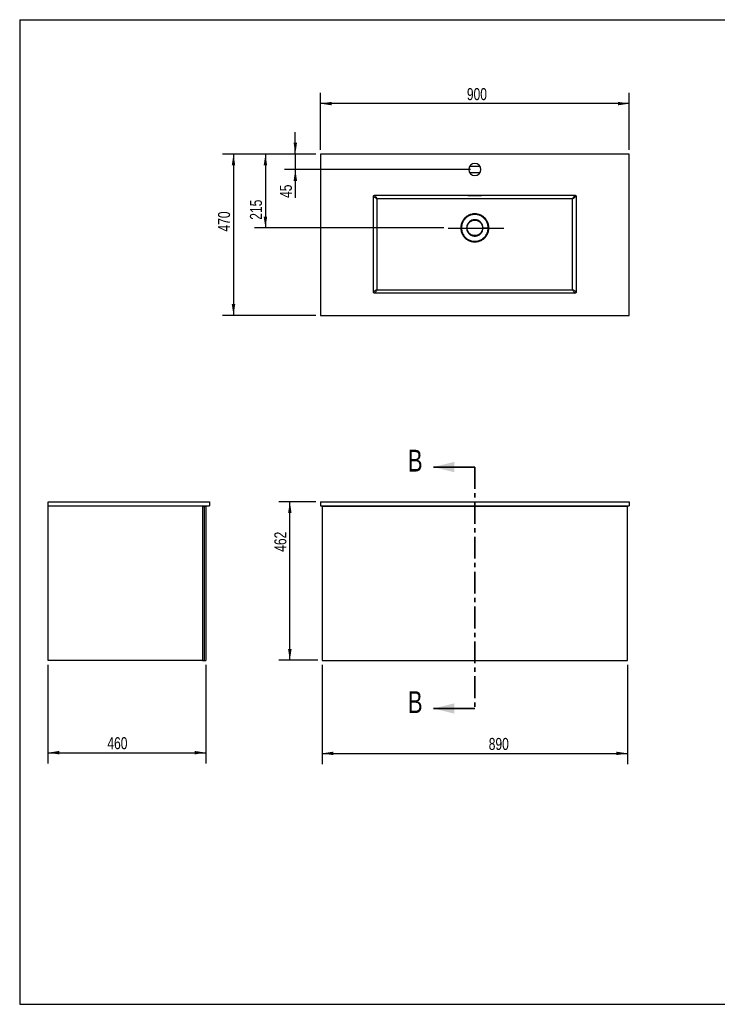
# Model space of a CAD drawing. Header units: millimetres. Extents: x 3 to 415, y 5 to 292.
# Tile 1 of 3: x 3 to 206, y 5 to 292. Entities that reach past the tile are written whole.
import ezdxf

# ---------------------------------------------------------------- set-up
doc = ezdxf.new("R2010")
doc.units = ezdxf.units.MM
doc.linetypes.add('CENTER', pattern=[10.16, 6.35, -1.27, 1.27, -1.27])
doc.layers.add('FORMAT', color=179, linetype='Continuous')
doc.styles.add('SLDTEXTSTYLE0', font='TXT', dxfattribs={"width": 0.75})
doc.dimstyles.new('SLDDIMSTYLE0', dxfattribs={"dimtxt": 3.5, "dimasz": 3.302, "dimexe": 0, "dimexo": 0.0625, "dimgap": 0.875, "dimtad": 1, "dimlfac": 10, "dimrnd": 1e-09, "dimzin": 12, "dimdsep": 46, "dimtxsty": 'SLDTEXTSTYLE0', "dimsah": 1, "dimcen": 0.09, "dimadec": 0, "dimazin": 3, "dimtfac": 1, "dimtdec": 0, "dimtofl": 0, "dimtmove": 0, "dimatfit": 3, "dimfxl": 0, "dimfrac": 2, "dimtolj": 1, "dimtzin": 12, "dimarcsym": 0})
doc.dimstyles.new('SLDDIMSTYLE1', dxfattribs={"dimtxt": 3.5, "dimasz": 3.302, "dimexe": 0, "dimexo": 0.0625, "dimgap": 0.875, "dimtad": 1, "dimlfac": 10, "dimrnd": 1e-09, "dimzin": 12, "dimdsep": 46, "dimtxsty": 'SLDTEXTSTYLE0', "dimsah": 1, "dimcen": 0.09, "dimadec": 0, "dimazin": 3, "dimtfac": 1, "dimtdec": 0, "dimtmove": 0, "dimatfit": 0, "dimfxl": 0, "dimfrac": 2, "dimtolj": 1, "dimtzin": 12, "dimarcsym": 0})

# ---------------------------------------------------------------- blocks, each defined once
blk = doc.blocks.new('_D_3')
at = {"layer": 'FORMAT'}
for p, q in [((89.28, 253.1), (71.37, 253.1)), ((74.55, 253.1), (74.55, 231.57)), ((126.5, 231.57), (71.37, 231.57))]:
    blk.add_line(p, q, dxfattribs=at)
for points in [[(74.55, 253.1), (74.04, 249.8), (75.06, 249.8)], [(74.55, 231.57), (75.06, 234.87), (74.04, 234.87)]]:
    blk.add_solid(points, dxfattribs=at)
at = {"layer": 'FORMAT', "insert": (70.04, 233.97), "char_height": 3.5, "attachment_point": 1, "rotation": 90, "style": 'SLDTEXTSTYLE0'}
blk.add_mtext('215', dxfattribs=at)
blk = doc.blocks.new('_D_4')
at = {"layer": 'FORMAT'}
for p, q in [((90.55, 254.37), (90.55, 270.98)), ((180.55, 254.37), (180.55, 270.98)), ((180.55, 267.81), (90.55, 267.81))]:
    blk.add_line(p, q, dxfattribs=at)
for points in [[(90.55, 267.81), (93.85, 267.3), (93.85, 268.32)], [(180.55, 267.81), (177.25, 268.32), (177.25, 267.3)]]:
    blk.add_solid(points, dxfattribs=at)
at = {"layer": 'FORMAT', "insert": (133.23, 272.32), "char_height": 3.5, "attachment_point": 1, "style": 'SLDTEXTSTYLE0'}
blk.add_mtext('900', dxfattribs=at)
blk = doc.blocks.new('_D_5')
at = {"layer": 'FORMAT'}
for p, q in [((89.28, 253.1), (62.08, 253.1)), ((65.25, 253.1), (65.25, 206.1)), ((89.28, 206.1), (62.08, 206.1))]:
    blk.add_line(p, q, dxfattribs=at)
for points in [[(65.25, 253.1), (64.74, 249.8), (65.76, 249.8)], [(65.25, 206.1), (65.76, 209.4), (64.74, 209.4)]]:
    blk.add_solid(points, dxfattribs=at)
at = {"layer": 'FORMAT', "insert": (60.74, 230.53), "char_height": 3.5, "attachment_point": 1, "rotation": 90, "style": 'SLDTEXTSTYLE0'}
blk.add_mtext('470', dxfattribs=at)
blk = doc.blocks.new('_D_6')
at = {"layer": 'FORMAT'}
for p, q in [((83.26, 253.1), (83.26, 259.45)), ((89.28, 253.1), (80.08, 253.1)), ((83.26, 253.1), (83.26, 248.6)), ((134.28, 248.6), (80.08, 248.6)), ((83.26, 248.6), (83.26, 240.32))]:
    blk.add_line(p, q, dxfattribs=at)
for points in [[(83.26, 253.1), (83.76, 256.4), (82.75, 256.4)], [(83.26, 248.6), (82.75, 245.3), (83.76, 245.3)]]:
    blk.add_solid(points, dxfattribs=at)
at = {"layer": 'FORMAT', "insert": (78.75, 240.32), "char_height": 3.5, "attachment_point": 1, "rotation": 90, "style": 'SLDTEXTSTYLE0'}
blk.add_mtext('45', dxfattribs=at)
blk = doc.blocks.new('_D_7')
at = {"layer": 'FORMAT'}
for p, q in [((91.05, 104.37), (91.05, 75.35)), ((180.05, 104.37), (180.05, 75.35)), ((91.05, 78.53), (180.05, 78.53))]:
    blk.add_line(p, q, dxfattribs=at)
for points in [[(91.05, 78.53), (94.35, 78.02), (94.35, 79.04)], [(180.05, 78.53), (176.75, 79.04), (176.75, 78.02)]]:
    blk.add_solid(points, dxfattribs=at)
at = {"layer": 'FORMAT', "insert": (139.6, 83.04), "char_height": 3.5, "attachment_point": 1, "style": 'SLDTEXTSTYLE0'}
blk.add_mtext('890', dxfattribs=at)
blk = doc.blocks.new('_D_8')
at = {"layer": 'FORMAT'}
for p, q in [((89.28, 151.84), (78.48, 151.84)), ((81.66, 105.64), (81.66, 151.84)), ((89.78, 105.64), (78.48, 105.64))]:
    blk.add_line(p, q, dxfattribs=at)
for points in [[(81.66, 151.84), (81.15, 148.54), (82.17, 148.54)], [(81.66, 105.64), (82.17, 108.94), (81.15, 108.94)]]:
    blk.add_solid(points, dxfattribs=at)
at = {"layer": 'FORMAT', "insert": (77.15, 137.25), "char_height": 3.5, "attachment_point": 1, "rotation": 90, "style": 'SLDTEXTSTYLE0'}
blk.add_mtext('462', dxfattribs=at)
blk = doc.blocks.new('_D_9')
at = {"layer": 'FORMAT'}
for p, q in [((11.21, 104.37), (11.21, 75.56)), ((57.21, 104.37), (57.21, 75.56)), ((11.21, 78.74), (57.21, 78.74))]:
    blk.add_line(p, q, dxfattribs=at)
for points in [[(11.21, 78.74), (14.51, 78.23), (14.51, 79.25)], [(57.21, 78.74), (53.91, 79.25), (53.91, 78.23)]]:
    blk.add_solid(points, dxfattribs=at)
at = {"layer": 'FORMAT', "insert": (28.5, 83.25), "char_height": 3.5, "attachment_point": 1, "style": 'SLDTEXTSTYLE0'}
blk.add_mtext('460', dxfattribs=at)

msp = doc.modelspace()

# ---------------------------------------------------------------- linework, layer by layer
at = {"color": 7, "linetype": 'Continuous', "lineweight": 25}
for p, q in [((90.5491, 253.1018), (90.5491, 206.1018)), ((180.5491, 253.1018), (90.5491, 253.1018)), ((180.5491, 206.1018), (180.5491, 253.1018)), ((134.113, 249.6018), (136.9853, 249.6018)), ((136.9853, 247.6018), (134.113, 247.6018)), ((106.3491, 241.1018), (164.7491, 241.1018)), ((137.2991, 241.0517), (133.7991, 241.0517)), ((133.7991, 241.0277), (137.2991, 241.0277)), ((106.0491, 212.9018), (106.0491, 240.8018)), ((107.0491, 240.0018), (107.0491, 213.7018)), ((163.9491, 240.1018), (107.1491, 240.1018)), ((164.0491, 213.7018), (164.0491, 240.0018)), ((165.0491, 240.8018), (165.0491, 212.9018)), ((164.7491, 212.6018), (106.3491, 212.6018)), ((107.1491, 213.6018), (163.9491, 213.6018)), ((90.5491, 206.1018), (180.5491, 206.1018)), ((11.2125, 150.6385), (11.2125, 151.8385)), ((11.2125, 151.8385), (58.2125, 151.8385)), ((11.2125, 105.6385), (11.2125, 150.6385)), ((11.2125, 150.6385), (58.2125, 150.6385)), ((56.2125, 150.6385), (56.2125, 105.6385)), ((56.2125, 150.4385), (56.7125, 150.4385)), ((57.2125, 150.4385), (56.7125, 150.4385)), ((56.7125, 150.4385), (56.7125, 105.6385)), ((57.2125, 150.4385), (57.2125, 105.6385)), ((58.2125, 151.8385), (58.2125, 150.6385)), ((90.5491, 151.8385), (90.5491, 150.6385)), ((90.5491, 151.8385), (180.5491, 151.8385)), ((90.5491, 150.6385), (180.5491, 150.6385)), ((91.0491, 150.6385), (91.0491, 150.4385)), ((180.0491, 150.4385), (91.0491, 150.4385)), ((91.0491, 150.4385), (91.0491, 105.6385)), ((91.2491, 150.6385), (91.2491, 150.4385)), ((92.5491, 150.4385), (92.5491, 150.6385)), ((103.0491, 150.6385), (103.0491, 150.4385)), ((168.0491, 150.4385), (168.0491, 150.6385)), ((178.5491, 150.6385), (178.5491, 150.4385)), ((179.8491, 150.4385), (179.8491, 150.6385)), ((180.0491, 150.4385), (180.0491, 150.6385)), ((180.0491, 105.6385), (180.0491, 150.4385)), ((180.5491, 151.8385), (180.5491, 150.6385)), ((56.2125, 105.6385), (11.2125, 105.6385)), ((56.2125, 105.6385), (56.7125, 105.6385)), ((56.7125, 105.6385), (57.2125, 105.6385)), ((91.0491, 105.6385), (180.0491, 105.6385))]:
    msp.add_line(p, q, dxfattribs=at)
at = {"color": 8, "linetype": 'Continuous', "lineweight": 25}
for p, q in [((133.7991, 241.0277), (133.7991, 241.0517)), ((137.2991, 241.0277), (137.2991, 241.0517))]:
    msp.add_line(p, q, dxfattribs=at)
at = {"color": 7, "linetype": 'Continuous', "lineweight": 35}
for p, q in [((135.5491, 161.9425), (123.5491, 161.9425)), ((135.5491, 91.612), (123.5491, 91.612))]:
    msp.add_line(p, q, dxfattribs=at)
at = {"color": 7, "linetype": 'CENTER', "lineweight": 35}
msp.add_line((135.5491, 161.9425), (135.5491, 91.612), dxfattribs=at)
at = {"color": 7, "linetype": 'Continuous', "lineweight": 25}
for start, end in [(0, 180), (180, 0)]:
    msp.add_arc((135.5491, 248.6018), 1.75, start, end, dxfattribs=at)
for points, knots in [([(106.0491, 240.8018), (106.0514, 240.8298), (106.0566, 240.8916), (106.1003, 240.979), (106.1724, 241.051), (106.2598, 241.0945), (106.3213, 241.0995), (106.3491, 241.1018)], [0, 0, 0, 0, 0.17875021, 0.39375864, 0.60786389, 0.8223357, 1, 1, 1, 1]), ([(107.1491, 240.1018), (107.0581, 240.2155), (106.8763, 240.4427), (106.6683, 240.7028), (106.5002, 240.913), (106.3821, 241.0605), (106.3601, 241.088), (106.3491, 241.1018)], [0, 0, 0, 0, 0.18695304, 0.37336398, 0.55960059, 0.77936453, 1, 1, 1, 1]), ([(133.7991, 241.0517), (133.771, 241.0516), (133.7148, 241.0513), (133.6401, 241.0494), (133.5832, 241.0466), (133.5506, 241.043), (133.546, 241.0389), (133.57, 241.0348), (133.6199, 241.0313), (133.69, 241.0288), (133.7536, 241.0278), (133.7904, 241.0277), (133.7991, 241.0277)], [0, 0, 0, 0, 0.10723392, 0.2144664, 0.32174126, 0.42911323, 0.53659073, 0.64413837, 0.75168225, 0.85913895, 0.96645959, 1, 1, 1, 1]), ([(137.5459, 241.0403), (137.5468, 241.0407), (137.5502, 241.0425), (137.527, 241.0455), (137.4787, 241.0487), (137.4082, 241.0508), (137.3446, 241.0516), (137.3079, 241.0517), (137.2991, 241.0517)], [0, 0, 0, 0, 0.07315798, 0.28828199, 0.50331413, 0.71815083, 0.93277749, 1, 1, 1, 1]), ([(137.2991, 241.0277), (137.3272, 241.0279), (137.3835, 241.0282), (137.4578, 241.0304), (137.5163, 241.0336), (137.5341, 241.0363), (137.543, 241.0376)], [0, 0, 0, 0, 0.249842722, 0.499679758, 0.749679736, 1, 1, 1, 1]), ([(163.9491, 240.1018), (164.0401, 240.2155), (164.2219, 240.4427), (164.43, 240.7028), (164.5981, 240.913), (164.7161, 241.0605), (164.7381, 241.088), (164.7491, 241.1018)], [0, 0, 0, 0, 0.18695304, 0.37336398, 0.55960059, 0.77936453, 1, 1, 1, 1]), ([(164.7491, 241.1018), (164.7772, 241.0994), (164.8389, 241.0943), (164.9264, 241.0505), (164.9983, 240.9784), (165.0418, 240.8911), (165.0468, 240.8296), (165.0491, 240.8018)], [0, 0, 0, 0, 0.17874886, 0.39375609, 0.60786233, 0.82233458, 1, 1, 1, 1]), ([(107.0491, 240.0018), (106.9354, 240.0928), (106.7082, 240.2745), (106.4481, 240.4826), (106.2379, 240.6507), (106.0904, 240.7688), (106.0629, 240.7907), (106.0491, 240.8018)], [0, 0, 0, 0, 0.18695304, 0.37336398, 0.55960059, 0.77936453, 1, 1, 1, 1]), ([(107.1491, 240.1018), (107.1379, 240.1007), (107.1154, 240.0984), (107.0853, 240.0812), (107.0627, 240.0557), (107.0508, 240.0276), (107.0496, 240.0091), (107.0491, 240.0018)], [0, 0, 0, 0, 0.21492941, 0.42981889, 0.64502445, 0.86022203, 1, 1, 1, 1]), ([(164.0491, 240.0018), (164.048, 240.013), (164.0458, 240.0355), (164.0285, 240.0655), (164.0031, 240.0882), (163.9749, 240.1001), (163.9564, 240.1013), (163.9491, 240.1018)], [0, 0, 0, 0, 0.2149291, 0.42981826, 0.64502379, 0.86022189, 1, 1, 1, 1]), ([(165.0491, 240.8018), (165.0385, 240.7933), (165.0174, 240.7764), (164.9037, 240.6854), (164.718, 240.5368), (164.447, 240.3201), (164.1819, 240.108), (164.0491, 240.0018)], [0, 0, 0, 0, 0.18728254, 0.37387232, 0.56013608, 0.77973707, 1, 1, 1, 1]), ([(139.6363, 231.6018), (139.6296, 231.4235), (139.6161, 231.0669), (139.5076, 230.541), (139.3362, 230.0334), (139.0989, 229.5524), (138.8011, 229.1066), (138.4475, 228.7035), (138.0445, 228.3499), (137.5987, 228.052), (137.1177, 227.815), (136.6101, 227.6424), (136.0842, 227.538), (135.5492, 227.503), (135.0142, 227.5378), (134.4884, 227.6425), (133.9807, 227.815), (133.4996, 228.0519), (133.0538, 228.3499), (132.6509, 228.7033), (132.2973, 229.1065), (131.9994, 229.5522), (131.7622, 230.0332), (131.5899, 230.5407), (131.4852, 231.0666), (131.4504, 231.6017), (131.4852, 232.1368), (131.5899, 232.6627), (131.7623, 233.1702), (131.9992, 233.6512), (132.2972, 234.0969), (132.6508, 234.4999), (133.0538, 234.8537), (133.4997, 235.1516), (133.9806, 235.3886), (134.4883, 235.5611), (135.0142, 235.6656), (135.5491, 235.7006), (136.0841, 235.6656), (136.61, 235.5611), (137.1177, 235.3886), (137.5984, 235.1515), (138.0443, 234.8538), (138.4474, 234.5001), (138.801, 234.097), (139.0988, 233.6512), (139.3362, 233.1702), (139.5076, 232.6626), (139.6161, 232.1367), (139.6296, 231.78), (139.6363, 231.6018)], [0, 0, 0, 0, 0.0208213, 0.041665, 0.06249739, 0.08331664, 0.10416806, 0.12499721, 0.14582642, 0.16666545, 0.1874972, 0.20833473, 0.22916349, 0.24999763, 0.27082622, 0.2916588, 0.31249845, 0.33333304, 0.35417375, 0.37499879, 0.39580883, 0.41668272, 0.43749792, 0.45832373, 0.47915926, 0.49999863, 0.52083734, 0.54166696, 0.56249826, 0.5833261, 0.60416079, 0.62499884, 0.64582941, 0.6666747, 0.68749957, 0.70833199, 0.7291762, 0.74999973, 0.77081699, 0.79167921, 0.81249966, 0.83331798, 0.85417104, 0.87499911, 0.89582522, 0.91668043, 0.93749945, 0.95833059, 0.97917722, 1, 1, 1, 1]), ([(139.4529, 231.6018), (139.4464, 231.4314), (139.4335, 231.0908), (139.3298, 230.5885), (139.1663, 230.1036), (138.9395, 229.6444), (138.6551, 229.2185), (138.3174, 228.8336), (137.9324, 228.4959), (137.5066, 228.2114), (137.0473, 227.9849), (136.5625, 227.8202), (136.0602, 227.7204), (135.5492, 227.6869), (135.0382, 227.7202), (134.5359, 227.8203), (134.0511, 227.985), (133.5916, 228.2112), (133.166, 228.4959), (132.7808, 228.8334), (132.4433, 229.2185), (132.1588, 229.6443), (131.9322, 230.1035), (131.7677, 230.5885), (131.6676, 231.0907), (131.6343, 231.6017), (131.6676, 232.1127), (131.7677, 232.615), (131.9322, 233.0999), (132.1586, 233.5592), (132.4432, 233.985), (132.7809, 234.3699), (133.1658, 234.7077), (133.5917, 234.9921), (134.0509, 235.2186), (134.5358, 235.3833), (135.0381, 235.4832), (135.5491, 235.5167), (136.0601, 235.4831), (136.5624, 235.3833), (137.0473, 235.2187), (137.5065, 234.992), (137.9324, 234.7078), (138.3174, 234.37), (138.655, 233.985), (138.9394, 233.5592), (139.1662, 233.0999), (139.3298, 232.615), (139.4335, 232.1128), (139.4464, 231.7721), (139.4529, 231.6018)], [0, 0, 0, 0, 0.02083278, 0.04166493, 0.06249731, 0.08333052, 0.10416449, 0.12499722, 0.14583053, 0.1666646, 0.1874973, 0.20833157, 0.22916446, 0.24999766, 0.27083107, 0.29166498, 0.31249848, 0.33333086, 0.35416437, 0.37499888, 0.39583179, 0.41666527, 0.43749801, 0.45833164, 0.4791646, 0.49999872, 0.52083227, 0.54166453, 0.56249835, 0.58333227, 0.60416573, 0.62499888, 0.64583147, 0.66666591, 0.68749972, 0.70833214, 0.72916561, 0.74999979, 0.77083262, 0.79166602, 0.81249963, 0.83333294, 0.85416589, 0.87499913, 0.89583329, 0.91666673, 0.93749954, 0.95833321, 0.97916671, 1, 1, 1, 1]), ([(137.9315, 231.6018), (137.9226, 231.4458), (137.9049, 231.134), (137.7632, 230.6842), (137.543, 230.2697), (137.2445, 229.9063), (136.8812, 229.6082), (136.4667, 229.3865), (136.0169, 229.2502), (135.5491, 229.204), (135.0813, 229.2501), (134.6315, 229.3865), (134.217, 229.6081), (133.8537, 229.9063), (133.5555, 230.2697), (133.3339, 230.6842), (133.1975, 231.134), (133.1514, 231.6018), (133.1975, 232.0695), (133.3339, 232.5193), (133.5555, 232.9339), (133.8537, 233.2972), (134.217, 233.5954), (134.6316, 233.817), (135.0814, 233.9534), (135.5491, 233.9995), (136.0169, 233.9534), (136.4667, 233.817), (136.8812, 233.5954), (137.2445, 233.2972), (137.543, 232.9339), (137.7632, 232.5193), (137.9049, 232.0695), (137.9226, 231.7577), (137.9315, 231.6018)], [0, 0, 0, 0, 0.03124998, 0.0625003, 0.09374966, 0.12499995, 0.15624961, 0.18749999, 0.21874988, 0.24999991, 0.28125015, 0.3125003, 0.34375041, 0.37500046, 0.4062504, 0.43750041, 0.46875043, 0.50000067, 0.5312504, 0.56250057, 0.59375043, 0.62500034, 0.65625029, 0.68750023, 0.71875019, 0.75000019, 0.78125014, 0.81250015, 0.8437502, 0.87500012, 0.9062499, 0.93749989, 0.96874992, 1, 1, 1, 1]), ([(137.7991, 231.6018), (137.7997, 231.6018), (137.8007, 231.6018), (137.8094, 231.6018), (137.8227, 231.6018), (137.8404, 231.6018), (137.8614, 231.6018), (137.8844, 231.6018), (137.9085, 231.6018), (137.9238, 231.6018), (137.9315, 231.6018)], [0, 0, 0, 0, 0.12501007, 0.24999835, 0.37500877, 0.49994925, 0.624988, 0.74996455, 0.87498415, 1, 1, 1, 1]), ([(137.9315, 231.6018), (138.0236, 231.6018), (138.1974, 231.6018), (138.4527, 231.6018), (138.6836, 231.6018), (138.8909, 231.6018), (139.0739, 231.6018), (139.2304, 231.6018), (139.3613, 231.6018), (139.4215, 231.6018), (139.4529, 231.6018)], [0, 0, 0, 0, 0.1637406, 0.30879634, 0.43767196, 0.55392278, 0.66235321, 0.76883156, 0.87953701, 1, 1, 1, 1]), ([(139.6363, 231.6018), (139.617, 231.6018), (139.5783, 231.6018), (139.5274, 231.6018), (139.4904, 231.6018), (139.4685, 231.6018), (139.4583, 231.6018), (139.4542, 231.6018), (139.4532, 231.6018), (139.453, 231.6018), (139.4529, 231.6018), (139.4529, 231.6018), (139.4529, 231.6018), (139.4529, 231.6018)], [0, 0, 0, 0, 0.24977412, 0.4995267, 0.71701985, 0.87300664, 0.96737097, 0.99140955, 0.9976361, 0.9993009, 0.99977116, 0.99991576, 1, 1, 1, 1]), ([(107.0491, 213.7018), (106.9354, 213.6108), (106.7082, 213.429), (106.4481, 213.2209), (106.2379, 213.0528), (106.0904, 212.9348), (106.0629, 212.9128), (106.0491, 212.9018)], [0, 0, 0, 0, 0.186953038, 0.373363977, 0.55960059, 0.779364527, 1, 1, 1, 1]), ([(106.3491, 212.6018), (106.3211, 212.6041), (106.2593, 212.6092), (106.1719, 212.653), (106.0999, 212.7251), (106.0564, 212.8124), (106.0514, 212.8739), (106.0491, 212.9018)], [0, 0, 0, 0, 0.17875242, 0.39376283, 0.60786644, 0.82233754, 1, 1, 1, 1]), ([(107.1491, 213.6018), (107.0581, 213.488), (106.8763, 213.2608), (106.6683, 213.0007), (106.5002, 212.7906), (106.3821, 212.643), (106.3601, 212.6155), (106.3491, 212.6018)], [0, 0, 0, 0, 0.18695304, 0.37336398, 0.55960059, 0.77936453, 1, 1, 1, 1]), ([(107.0491, 213.7018), (107.0502, 213.6905), (107.0524, 213.668), (107.0697, 213.638), (107.0952, 213.6154), (107.1233, 213.6035), (107.1418, 213.6022), (107.1491, 213.6018)], [0, 0, 0, 0, 0.21492991, 0.42981991, 0.64502554, 0.86022227, 1, 1, 1, 1]), ([(163.9491, 213.6018), (163.9604, 213.6029), (163.9829, 213.6051), (164.0129, 213.6224), (164.0355, 213.6478), (164.0474, 213.6759), (164.0486, 213.6945), (164.0491, 213.7018)], [0, 0, 0, 0, 0.21492919, 0.42981846, 0.64502399, 0.86022194, 1, 1, 1, 1]), ([(163.9491, 213.6018), (164.0401, 213.488), (164.2219, 213.2608), (164.43, 213.0007), (164.5981, 212.7906), (164.7161, 212.643), (164.7381, 212.6155), (164.7491, 212.6018)], [0, 0, 0, 0, 0.18695304, 0.37336398, 0.55960059, 0.77936453, 1, 1, 1, 1]), ([(164.0491, 213.7018), (164.1629, 213.6108), (164.3901, 213.429), (164.6502, 213.2209), (164.8603, 213.0528), (165.0079, 212.9348), (165.0353, 212.9128), (165.0491, 212.9018)], [0, 0, 0, 0, 0.186953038, 0.373363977, 0.55960059, 0.779364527, 1, 1, 1, 1]), ([(165.0491, 212.9018), (165.0468, 212.8737), (165.0417, 212.812), (164.9979, 212.7245), (164.9258, 212.6525), (164.8385, 212.6091), (164.777, 212.604), (164.7491, 212.6018)], [0, 0, 0, 0, 0.17874927, 0.39375687, 0.6078628, 0.82233493, 1, 1, 1, 1])]:
    msp.add_open_spline(points, degree=3, knots=knots, dxfattribs=at)
for points in [[(133.2991, 231.6018), (133.3075, 231.749), (133.3242, 232.0435), (133.458, 232.4684), (133.666, 232.8599), (133.9479, 233.203), (134.291, 233.4846), (134.6825, 233.6939), (135.1073, 233.8228), (135.5491, 233.8663), (135.9909, 233.8228), (136.4157, 233.6939), (136.8072, 233.4846), (137.1503, 233.203), (137.4323, 232.8599), (137.6402, 232.4684), (137.774, 232.0435), (137.7907, 231.749), (137.7991, 231.6018)], [(137.7991, 231.6018), (137.7907, 231.4545), (137.774, 231.16), (137.6402, 230.7352), (137.4323, 230.3437), (137.1503, 230.0005), (136.8072, 229.7189), (136.4157, 229.5096), (135.9909, 229.3808), (135.5491, 229.3373), (135.1073, 229.3808), (134.6825, 229.5096), (134.291, 229.7189), (133.9479, 230.0005), (133.666, 230.3437), (133.458, 230.7352), (133.3242, 231.16), (133.3075, 231.4545), (133.2991, 231.6018)]]:
    msp.add_open_spline(points, degree=3, dxfattribs=at)
at = {"color": 7, "linetype": 'Continuous', "lineweight": 35}
for points in [[(123.5491, 161.9425), (129.5491, 160.4425), (129.5491, 163.4425)], [(123.5491, 91.612), (129.5491, 90.112), (129.5491, 93.112)]]:
    msp.add_solid(points, dxfattribs=at)
at = {"layer": 'FORMAT'}
for p, q in [((2.9641, 292.2451), (415.2814, 292.2451)), ((2.9641, 292.2451), (2.9641, 5.4475)), ((127.7673, 231.5684), (143.953, 231.5684)), ((2.9641, 5.4475), (415.2814, 5.4475))]:
    msp.add_line(p, q, dxfattribs=at)

# ---------------------------------------------------------------- texts
at = {"color": 7, "linetype": 'Continuous', "char_height": 6.35, "attachment_point": 1, "style": 'SLDTEXTSTYLE0'}
for insert in [(116.0751, 166.9852), (116.0751, 96.6547)]:
    msp.add_mtext('B', dxfattribs=dict(at, insert=insert))

# ---------------------------------------------------------------- dimensions: what is measured, and where the dimension line sits
at = {"layer": 'FORMAT'}
for base, p1, p2, picture, middle in [((90.5491, 267.8074), (180.5491, 253.1018), (90.5491, 253.1018), '_D_4', (137.1137, 267.8074)), ((180.0491, 78.5279), (91.0491, 105.6385), (180.0491, 105.6385), '_D_7', (143.4816, 78.5279))]:
    dim = msp.add_linear_dim(base=base, p1=p1, p2=p2, dimstyle='SLDDIMSTYLE0', dxfattribs=at)
    dim.commit()
    dim.dimension.update_dxf_attribs({"geometry": picture, "text_midpoint": middle, "dimtype": 160})
for base, p1, p2, angle, dimstyle, picture, middle in [((83.2569, 248.6018), (90.5491, 253.1018), (135.5491, 248.6018), 90, 'SLDDIMSTYLE1', '_D_6', (83.2569, 242.9052)), ((65.253, 206.1018), (90.5491, 253.1018), (90.5491, 206.1018), 90, 'SLDDIMSTYLE0', '_D_5', (65.253, 234.4115)), ((74.5491, 231.5684), (90.5491, 253.1018), (127.7673, 231.5684), 90, 'SLDDIMSTYLE0', '_D_3', (74.5491, 237.8472)), ((81.6576, 151.8385), (91.0491, 105.6385), (90.5491, 151.8385), 90, 'SLDDIMSTYLE0', '_D_8', (81.6576, 141.1308)), ((57.2125, 78.7387), (11.2125, 105.6385), (57.2125, 105.6385), 0, 'SLDDIMSTYLE0', '_D_9', (32.3835, 78.7387))]:
    dim = msp.add_linear_dim(base=base, p1=p1, p2=p2, angle=angle, dimstyle=dimstyle, dxfattribs=at)
    dim.commit()
    dim.dimension.update_dxf_attribs({"geometry": picture, "text_midpoint": middle, "dimtype": 160})

doc.saveas('drawing.dxf')
